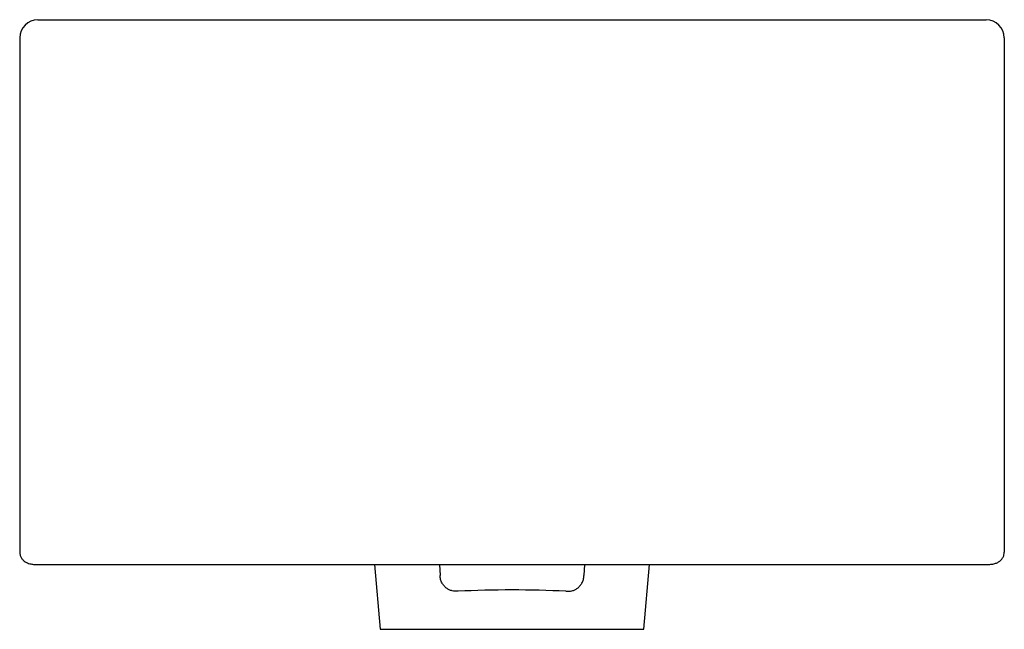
# Model space of a CAD drawing. Header units: millimetres. Extents: x 3806.174 to 3806.444, y 2313.959 to 2314.126.
import ezdxf

# ---------------------------------------------------------------- set-up
doc = ezdxf.new("R2010")
doc.units = ezdxf.units.MM
doc.layers.add('SANINDUSA', color=3, linetype='Continuous')

msp = doc.modelspace()

# ---------------------------------------------------------------- linework, layer by layer
at = {"layer": 'SANINDUSA'}
for p, q in [((3806.17873, 2314.12597), (3806.43873, 2314.12597)), ((3806.17373, 2314.12097), (3806.17373, 2313.98014)), ((3806.44373, 2314.12097), (3806.44373, 2313.98014)), ((3806.17873, 2313.9767), (3806.43873, 2313.9767)), ((3806.27103, 2313.9767), (3806.27258, 2313.95897)), ((3806.28884, 2313.9767), (3806.289, 2313.97369)), ((3806.32863, 2313.9767), (3806.32847, 2313.97369)), ((3806.34488, 2313.95897), (3806.34644, 2313.9767)), ((3806.27258, 2313.95897), (3806.30873, 2313.95897)), ((3806.30873, 2313.95897), (3806.34488, 2313.95897))]:
    msp.add_line(p, q, dxfattribs=at)
for centre, start, end in [((3806.17873, 2314.12097), 90, 180), ((3806.43873, 2314.12097), 0, 90)]:
    msp.add_arc(centre, 0.005, start, end, dxfattribs=at)
msp.add_ellipse((3806.30873, 2313.96454), major_axis=(0.04122, 0), ratio=0.126136, start_param=1.204438, end_param=1.937154, dxfattribs=at)
for points, knots in [([(3806.17373, 2313.98014), (3806.17376, 2313.97982), (3806.17382, 2313.97922), (3806.1742, 2313.97845), (3806.17469, 2313.97786), (3806.17526, 2313.97743), (3806.17588, 2313.97712), (3806.17661, 2313.97689), (3806.17748, 2313.97675), (3806.17826, 2313.9767), (3806.17866, 2313.9767), (3806.17873, 2313.9767)], [0, 0, 0, 0, 0.133829, 0.253147, 0.360051, 0.460554, 0.56132, 0.674743, 0.830219, 0.96959, 1, 1, 1, 1]), ([(3806.43873, 2313.9767), (3806.43891, 2313.9767), (3806.43945, 2313.97671), (3806.44036, 2313.9768), (3806.44128, 2313.977), (3806.44212, 2313.97736), (3806.44279, 2313.97786), (3806.44332, 2313.97852), (3806.44367, 2313.97931), (3806.44371, 2313.97987), (3806.44373, 2313.98014)], [0, 0, 0, 0, 0.075079, 0.223822, 0.396201, 0.52763, 0.643324, 0.761637, 0.887229, 1, 1, 1, 1]), ([(3806.29397, 2313.9694), (3806.29339, 2313.96934), (3806.29284, 2313.96938), (3806.29203, 2313.96959), (3806.29177, 2313.96968), (3806.29126, 2313.96991), (3806.29102, 2313.97005), (3806.29055, 2313.9704), (3806.29032, 2313.9706), (3806.28991, 2313.97107), (3806.28972, 2313.97134), (3806.28947, 2313.97179), (3806.2894, 2313.97195), (3806.28927, 2313.97228), (3806.28921, 2313.97245), (3806.28907, 2313.97298), (3806.28901, 2313.97334), (3806.289, 2313.97369)], [0, 0, 0, 0, 0.25, 0.25, 0.375, 0.375, 0.5, 0.5, 0.625, 0.625, 0.75, 0.75, 0.8125, 0.8125, 0.875, 0.875, 1, 1, 1, 1]), ([(3806.3235, 2313.9694), (3806.32407, 2313.96934), (3806.32463, 2313.96938), (3806.32544, 2313.96959), (3806.3257, 2313.96968), (3806.32621, 2313.96991), (3806.32645, 2313.97005), (3806.32692, 2313.9704), (3806.32715, 2313.9706), (3806.32756, 2313.97107), (3806.32775, 2313.97134), (3806.328, 2313.97179), (3806.32807, 2313.97195), (3806.3282, 2313.97228), (3806.32826, 2313.97245), (3806.3284, 2313.97298), (3806.32845, 2313.97334), (3806.32847, 2313.97369)], [0, 0, 0, 0, 0.25, 0.25, 0.375, 0.375, 0.5, 0.5, 0.625, 0.625, 0.75, 0.75, 0.8125, 0.8125, 0.875, 0.875, 1, 1, 1, 1])]:
    msp.add_open_spline(points, degree=3, knots=knots, dxfattribs=at)

doc.saveas('drawing.dxf')
